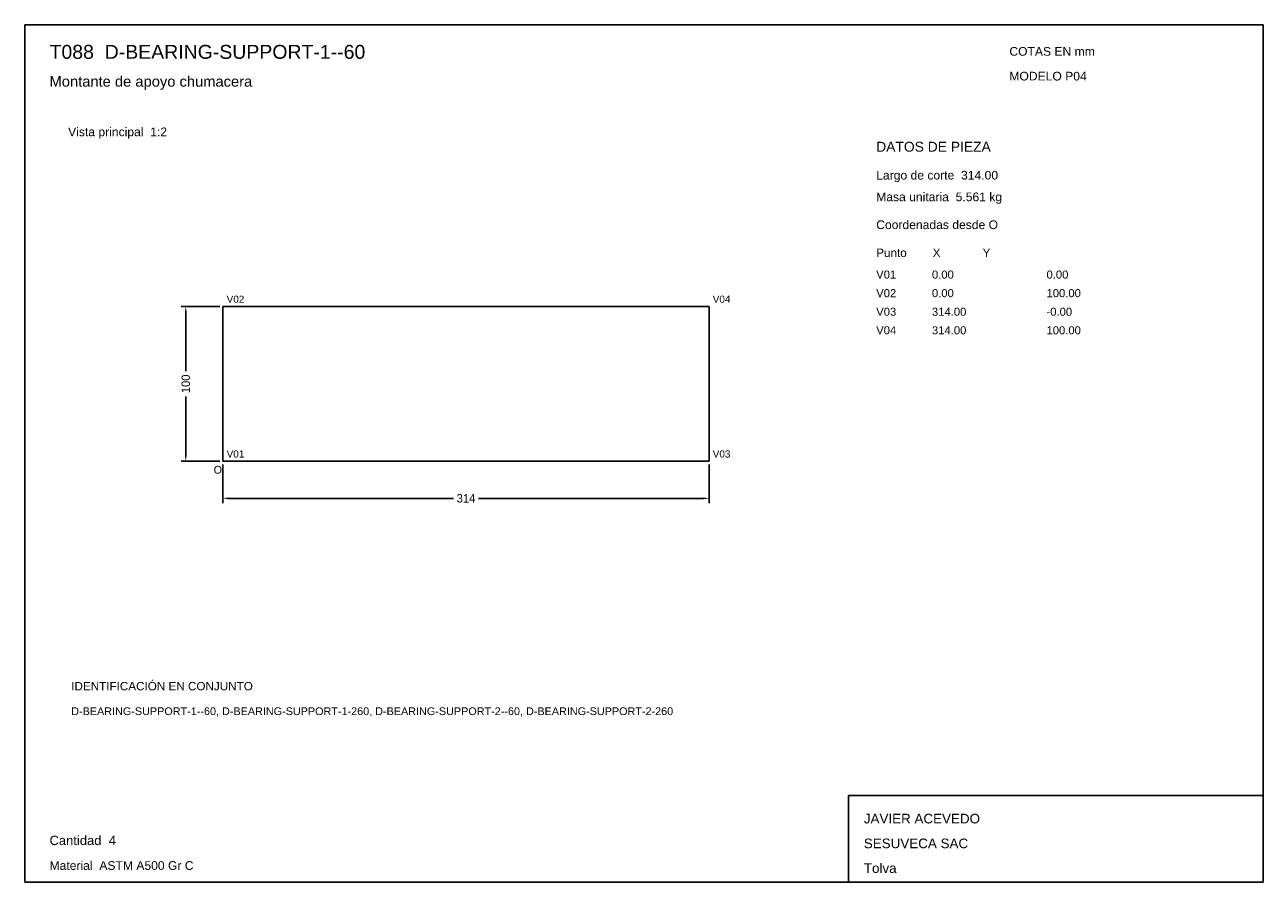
# Model space of a CAD drawing. Header units: millimetres. Extents: x 10 to 410, y 10 to 287.
import ezdxf

# ---------------------------------------------------------------- set-up
doc = ezdxf.new("R2010")
doc.units = ezdxf.units.MM
doc.styles.add('ARIAL', font='arial.ttf')
doc.dimstyles.get("Standard").update_dxf_attribs({"dimtxt": 2.5, "dimasz": 2.5, "dimexe": 1.25, "dimexo": 0.625, "dimtad": 1, "dimcen": 2.5, "dimazin": 3, "dimtfac": 1, "dimtmove": 0, "dimatfit": 3})

# ---------------------------------------------------------------- blocks, each defined once
blk = doc.blocks.new('_CLOSEDFILLED')
at = {"color": 0, "linetype": 'BYBLOCK'}
blk.add_solid([(-1, 0.16), (0, 0), (-1, -0.16)], dxfattribs=at)
blk = doc.blocks.new('*D1')
for p, q in [((74, 145), (74, 132.5)), ((231, 145), (231, 132.5)), ((76, 134), (148.45, 134)), ((156.55, 134), (229, 134))]:
    blk.add_line(p, q)
at = {"layer": 'Defpoints'}
for p in [(74, 146), (231, 146), (74, 134)]:
    blk.add_point(p, dxfattribs=at)
at = {"xscale": 2, "yscale": 2, "rotation": 180}
blk.add_blockref('_CLOSEDFILLED', (74, 134), dxfattribs=at)
at = {"xscale": 2, "yscale": 2}
blk.add_blockref('_CLOSEDFILLED', (231, 134), dxfattribs=at)
at = {"insert": (152.5, 134), "char_height": 2.7, "attachment_point": 5}
blk.add_mtext('314', dxfattribs=at)
blk = doc.blocks.new('*D2')
for p, q in [((73, 196), (60.5, 196)), ((62, 175.05), (62, 194)), ((62, 148), (62, 166.95)), ((73, 146), (60.5, 146))]:
    blk.add_line(p, q)
at = {"layer": 'Defpoints'}
for p in [(74, 196), (62, 146), (74, 146)]:
    blk.add_point(p, dxfattribs=at)
at = {"xscale": 2, "yscale": 2}
for p, rotation in [((62, 196), 90), ((62, 146), 270)]:
    blk.add_blockref('_CLOSEDFILLED', p, dxfattribs=dict(at, rotation=rotation))
at = {"insert": (62, 171), "char_height": 2.7, "attachment_point": 5, "rotation": 90}
blk.add_mtext('100', dxfattribs=at)

msp = doc.modelspace()

# ---------------------------------------------------------------- linework, layer by layer
for p, q in [((410, 287), (10, 287)), ((10, 287), (10, 10)), ((410, 10), (410, 287)), ((410, 38), (276, 38)), ((276, 38), (276, 10)), ((410, 10), (410, 38)), ((10, 10), (410, 10)), ((276, 10), (410, 10))]:
    msp.add_line(p, q)
for points in [[(74, 146), (74, 196), (74, 196)], [(231, 196), (74, 196), (74, 196)], [(231, 146), (231, 196), (231, 196)], [(231, 146), (74, 146), (74, 146)]]:
    msp.add_lwpolyline(points)

# ---------------------------------------------------------------- texts
at = {"style": 'ARIAL'}
for s, height, p in [('T088  D-BEARING-SUPPORT-1--60', 4.5, (18, 276)), ('COTAS EN mm', 2.8, (328, 277)), ('Montante de apoyo chumacera', 3.4, (18, 267)), ('MODELO P04', 2.8, (328, 269)), ('Vista principal  1:2', 2.8, (24, 251)), ('DATOS DE PIEZA', 3.2, (285, 246)), ('Largo de corte  314.00', 2.8, (285, 237)), ('Masa unitaria  5.561 kg', 2.8, (285, 230)), ('Coordenadas desde O', 2.8, (285, 221)), ('Punto        X             Y', 2.7, (285, 212)), ('V01', 2.6, (285, 205)), ('0.00', 2.6, (303, 205)), ('0.00', 2.6, (340, 205)), ('V02', 2.6, (285, 199)), ('0.00', 2.6, (303, 199)), ('100.00', 2.6, (340, 199)), ('V02', 2.3, (75.2, 197.2)), ('V04', 2.3, (232.2, 197.2)), ('V03', 2.6, (285, 193)), ('314.00', 2.6, (303, 193)), ('-0.00', 2.6, (340, 193)), ('V04', 2.6, (285, 187)), ('314.00', 2.6, (303, 187)), ('100.00', 2.6, (340, 187)), ('V01', 2.3, (75.2, 147.2)), ('V03', 2.3, (232.2, 147.2)), ('O', 2.5, (71, 142)), ('IDENTIFICACIÓN EN CONJUNTO', 2.7, (25, 72)), ('D-BEARING-SUPPORT-1--60, D-BEARING-SUPPORT-1-260, D-BEARING-SUPPORT-2--60, D-BEARING-SUPPORT-2-260', 2.5, (25, 64)), ('JAVIER ACEVEDO', 3.1, (281, 29)), ('Cantidad  4', 3, (18, 22)), ('SESUVECA SAC', 3.1, (281, 21)), ('Material  ASTM A500 Gr C', 2.8, (18, 14)), ('Tolva', 3.1, (281, 13))]:
    msp.add_text(s, height=height, dxfattribs=at).set_placement(p)

# ---------------------------------------------------------------- dimensions: what is measured, and where the dimension line sits
dim = msp.add_linear_dim(base=(62, 146), p1=(74, 146), p2=(74, 196), angle=90, dimstyle='Standard', override={"dimtxt": 2.7, "dimasz": 2, "dimexe": 1.5, "dimexo": 1, "dimgap": 1, "dimdec": 2, "dimlfac": 2, "dimzin": 8})
dim.commit()
dim.dimension.update_dxf_attribs({"geometry": '*D2', "text_midpoint": (62, 171)})
dim = msp.add_linear_dim(base=(74, 134), p1=(74, 146), p2=(231, 146), dimstyle='Standard', override={"dimtxt": 2.7, "dimasz": 2, "dimexe": 1.5, "dimexo": 1, "dimgap": 1, "dimdec": 2, "dimlfac": 2, "dimzin": 8})
dim.commit()
dim.dimension.update_dxf_attribs({"geometry": '*D1', "text_midpoint": (152.5, 134)})

doc.saveas('drawing.dxf')
